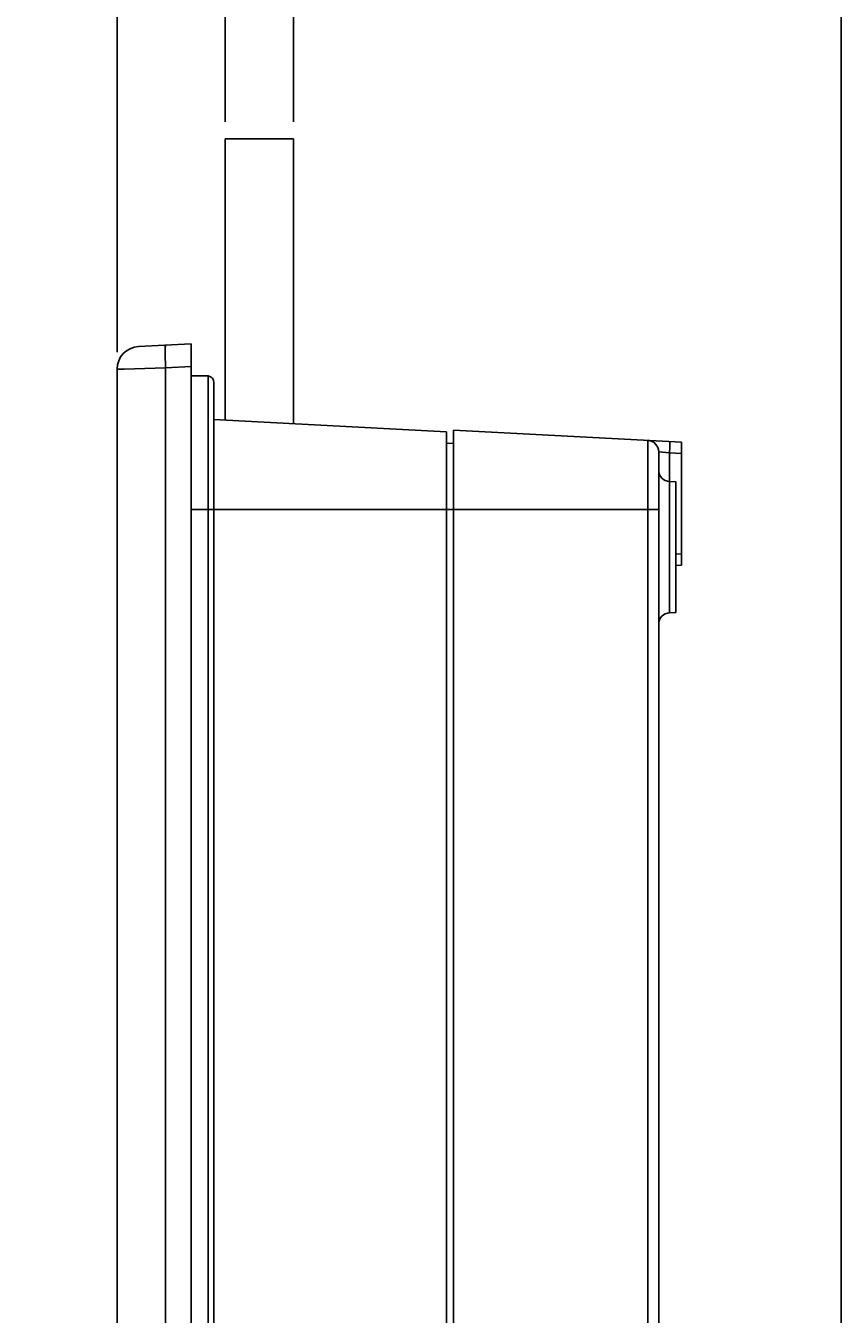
# Model space of a CAD drawing. Extents: x 0 to 1189, y 0 to 841.
# Tile 34 of 36: x 786 to 857, y 420 to 533. Entities that reach past the tile are written whole.
import ezdxf
from ezdxf.enums import TextEntityAlignment as Align

# ---------------------------------------------------------------- set-up
doc = ezdxf.new("R2010")
doc.units = 0
doc.header["$LTSCALE"] = 65.395
doc.header["$MEASUREMENT"] = 0
doc.layers.get('0').update_dxf_attribs({"linetype": 'CONTINUOUS'})
doc.layers.add('7_ALL_FEATURES', color=7, linetype='CONTINUOUS')
doc.styles.add('TEXTSTYLE_2', font='arial.ttf')
doc.dimstyles.get("Standard").update_dxf_attribs({"dimtxt": 0.18, "dimasz": 0.18, "dimexe": 0.18, "dimexo": 0.0625, "dimgap": 0.09, "dimtad": 0, "dimtih": 1, "dimtoh": 1, "dimdec": 4, "dimzin": 0, "dimdsep": 46, "dimtxsty": 'Standard', "dimcen": 0.09, "dimadec": 0, "dimazin": 0, "dimtfac": 1, "dimtdec": 4, "dimtofl": 0, "dimtmove": 0, "dimatfit": 3, "dimfxl": 1, "dimtolj": 1, "dimtzin": 0, "dimarcsym": 0})

# ---------------------------------------------------------------- blocks, each defined once
blk = doc.blocks.new('_FILLED')
at = {"color": 0, "linetype": 'ByBlock'}
blk.add_solid([(0, 0), (-1, 0.167), (-1, -0.167)], dxfattribs=at)
blk = doc.blocks.new('*D5')
at = {"color": 2, "linetype": 'Continuous'}
for p, q in [((803.24, 524.85), (803.24, 581.53)), ((809.24, 524.85), (809.24, 581.53)), ((803.24, 579.53), (795.24, 579.53)), ((795.24, 579.53), (806.24, 579.53)), ((832.78, 579.53), (806.24, 579.53)), ((809.24, 579.53), (832.78, 579.53))]:
    blk.add_line(p, q, dxfattribs=at)
at = {"color": 2, "linetype": 'Continuous', "xscale": 4.76, "yscale": 4.76, "zscale": 4.76}
blk.add_blockref('_FILLED', (803.24, 579.53), dxfattribs=at)
at = {"color": 2, "linetype": 'Continuous', "xscale": 4.76, "yscale": 4.76, "zscale": 4.76, "rotation": 180}
blk.add_blockref('_FILLED', (809.24, 579.53), dxfattribs=at)
at = {"color": 2, "linetype": 'Continuous', "style": 'TEXTSTYLE_2'}
blk.add_text('T', height=10, dxfattribs=at).set_placement((824.27, 582.03))
blk = doc.blocks.new('*D6')
at = {"color": 2, "linetype": 'Continuous'}
for p, q in [((793.77, 504.63), (793.77, 627.81)), ((857.27, 338.31), (857.27, 627.81)), ((793.77, 625.81), (825.52, 625.81)), ((857.27, 625.81), (825.52, 625.81))]:
    blk.add_line(p, q, dxfattribs=at)
at = {"color": 2, "linetype": 'Continuous', "xscale": 4.76, "yscale": 4.76, "zscale": 4.76, "rotation": 180}
blk.add_blockref('_FILLED', (793.77, 625.81), dxfattribs=at)
at = {"color": 2, "linetype": 'Continuous', "xscale": 4.76, "yscale": 4.76, "zscale": 4.76}
blk.add_blockref('_FILLED', (857.27, 625.81), dxfattribs=at)
at = {"color": 2, "linetype": 'Continuous', "style": 'TEXTSTYLE_2'}
blk.add_text('63.5', height=10, dxfattribs=at).set_placement((825.52, 628.31), align=Align.CENTER)
blk = doc.blocks.new('*D7')
at = {"color": 2, "linetype": 'Continuous'}
for p, q in [((793.77, 504.63), (793.77, 605.12)), ((803.24, 524.85), (803.24, 605.12)), ((793.77, 603.12), (785.77, 603.12)), ((785.77, 603.12), (798.5, 603.12)), ((837.8, 603.12), (798.5, 603.12)), ((803.24, 603.12), (837.8, 603.12))]:
    blk.add_line(p, q, dxfattribs=at)
at = {"color": 2, "linetype": 'Continuous', "xscale": 4.76, "yscale": 4.76, "zscale": 4.76}
blk.add_blockref('_FILLED', (793.77, 603.12), dxfattribs=at)
at = {"color": 2, "linetype": 'Continuous', "xscale": 4.76, "yscale": 4.76, "zscale": 4.76, "rotation": 180}
blk.add_blockref('_FILLED', (803.24, 603.12), dxfattribs=at)
at = {"color": 2, "linetype": 'Continuous', "style": 'TEXTSTYLE_2'}
blk.add_text('9.5', height=10, dxfattribs=at).set_placement((818.4, 605.62))

msp = doc.modelspace()

# ---------------------------------------------------------------- linework, layer by layer
at = {"color": 7, "linetype": 'Continuous'}
for p, q in [((803.23895, 523.34606), (809.23895, 523.34606)), ((803.23895, 498.71887), (803.23895, 523.34606)), ((809.23895, 498.40442), (809.23895, 523.34606))]:
    msp.add_line(p, q, dxfattribs=at)
at = {"layer": '7_ALL_FEATURES', "color": 7, "linetype": 'Continuous'}
for p, q in [((800.26895, 505.36434), (795.66428, 505.12302)), ((800.26895, 209.68304), (800.26895, 505.36434)), ((793.7849, 503.12639), (793.76895, 503.12576)), ((793.76895, 211.92162), (793.76895, 503.12576)), ((798.03344, 503.24992), (794.39858, 503.14405)), ((800.26895, 503.36708), (798.03344, 503.24992)), ((798.03344, 211.79745), (798.03344, 503.24992)), ((801.76895, 502.5438), (800.26895, 502.5438)), ((801.76895, 502.5438), (801.76895, 212.50357)), ((802.26895, 501.95219), (802.26895, 213.09518)), ((802.26895, 498.71887), (822.66936, 497.64973)), ((822.66936, 217.39764), (822.66936, 497.64973)), ((823.26895, 217.27184), (823.26895, 497.77553)), ((823.26895, 497.77553), (843.26895, 496.72738)), ((822.66936, 496.64973), (823.26402, 496.61857)), ((840.32129, 490.82369), (840.32129, 496.88186)), ((843.26895, 496.72738), (843.26895, 485.93678)), ((841.26895, 366.87747), (841.26895, 495.88323)), ((842.21662, 495.7839), (842.21662, 481.76854)), ((842.21662, 495.7839), (843.26895, 495.72875)), ((842.21662, 493.27884), (842.76895, 493.24989)), ((842.76895, 493.24989), (842.76895, 481.79748)), ((800.26895, 490.82369), (841.26895, 490.82369)), ((840.32245, 366.97537), (840.32129, 490.82369)), ((843.26895, 486.93541), (842.76895, 486.9092)), ((843.26895, 485.93678), (842.76895, 485.91057)), ((842.21662, 481.76854), (842.76895, 481.79748))]:
    msp.add_line(p, q, dxfattribs=at)
for points in [[(798.03344, 503.24992), (798.02073, 503.51018), (798.01002, 503.766), (798.0015, 504.01302), (797.9953, 504.24703), (797.99155, 504.46402), (797.99029, 504.66032), (797.99155, 504.83256), (797.99531, 504.97781), (798.0015, 505.0936), (798.01002, 505.17796), (798.02073, 505.22944), (798.03344, 505.24718)], [(794.39858, 503.14405), (793.90233, 503.12964), (793.7849, 503.12639)], [(842.21662, 496.78253), (842.22487, 496.76693), (842.23129, 496.72158), (842.23568, 496.64783), (842.23791, 496.54792), (842.23791, 496.42487), (842.23568, 496.28242), (842.23129, 496.12488), (842.22487, 495.95701), (842.21662, 495.7839)], [(841.26895, 495.88387), (841.2741, 495.88292), (841.28916, 495.88115), (842.21662, 495.7839)]]:
    msp.add_lwpolyline(points, dxfattribs=at)
for centre, radius, start, end in [((795.76895, 503.12576), 2, 93, 180), ((801.66895, 501.95219), 0.6, 0, 80.4059318), ((840.26895, 495.88323), 1, 0, 87), ((842.26895, 494.27747), 1, 180, 267), ((842.26895, 480.76991), 1, 93, 180)]:
    msp.add_arc(centre, radius, start, end, dxfattribs=at)

# ---------------------------------------------------------------- dimensions: what is measured, and where the dimension line sits
at = {"color": 2, "linetype": 'Continuous'}
for base, p1, p2, picture, middle in [((857.26895, 625.80642), (793.76895, 503.12576), (857.26895, 336.81148), '*D6', (825.51895, 625.80642)), ((809.23895, 579.52799), (803.23895, 523.34606), (809.23895, 523.34606), '*D5', (828.52273, 579.52799))]:
    dim = msp.add_linear_dim(base=base, p1=p1, p2=p2, dimstyle='Standard', dxfattribs=at)
    dim.commit()
    dim.dimension.update_dxf_attribs({"geometry": picture, "text_midpoint": middle, "dimtype": 128})
dim = msp.add_linear_dim(base=(793.76895, 603.12428), p1=(803.23895, 523.34606), p2=(793.76895, 503.12576), angle=180, dimstyle='Standard', dxfattribs=at)
dim.commit()
dim.dimension.update_dxf_attribs({"geometry": '*D7', "text_midpoint": (828.10236, 603.12428), "dimtype": 128})

doc.saveas('drawing.dxf')
